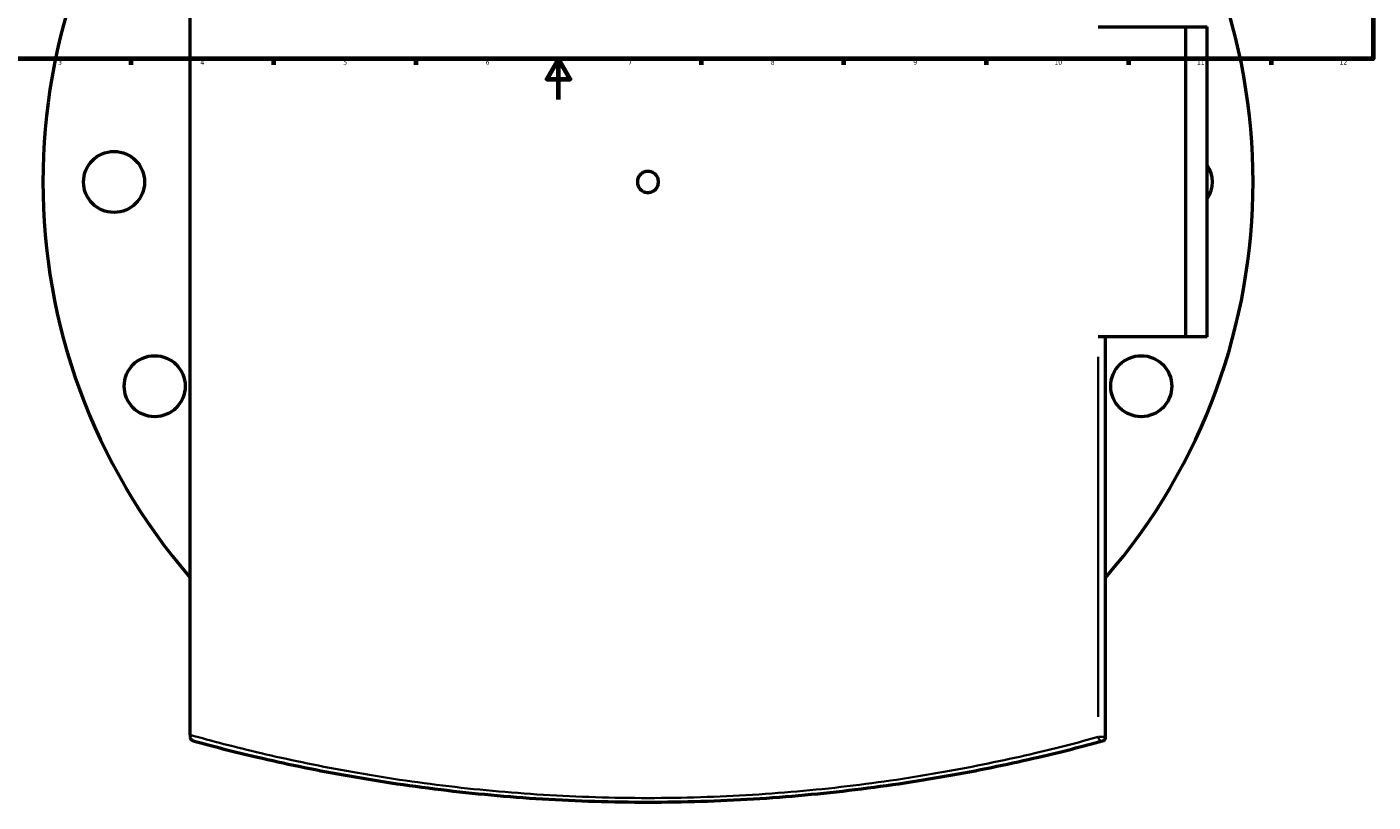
# Model space of a CAD drawing. Header units: millimetres. Extents: x -674 to 1221, y -345 to 1001.
# Tile 4 of 11: x 159 to 821, y -345 to 36. Entities that reach past the tile are written whole.
import ezdxf

# ---------------------------------------------------------------- set-up
doc = ezdxf.new("R2010")
doc.units = ezdxf.units.MM
for name, color, linetype, lineweight in [('Border (ANSI)', 7, 'Continuous', 70), ('Visible (ANSI)', 7, 'Continuous', 50), ('Visible Narrow (ANSI)', 7, 'Continuous', 35)]:
    doc.layers.add(name, color=color, linetype=linetype, lineweight=lineweight)
doc.styles.add('Note Text (ANSI)', font='tahoma.ttf')

# ---------------------------------------------------------------- blocks, each defined once
blk = doc.blocks.new('Borders Default Border')
at = {"layer": 'Border (ANSI)'}
for p, q in [((210.25, 20), (210.25, 17.2)), ((280.33, 20), (280.33, 17.2)), ((350.42, 20), (350.42, 17.2)), ((490.58, 20), (490.58, 17.2)), ((560.67, 20), (560.67, 17.2)), ((630.75, 20), (630.75, 17.2)), ((700.83, 20), (700.83, 17.2)), ((770.92, 20), (770.92, 17.2))]:
    blk.add_line(p, q, dxfattribs=at)
at = {"layer": 'Border (ANSI)', "flags": 128}
for points in [[(20, 20), (20, 574), (821, 574), (821, 20), (20, 20)], [(420.5, 0), (420.5, 20), (414.73, 10), (426.27, 10), (420.5, 20)]]:
    blk.add_lwpolyline(points, dxfattribs=at)
at = {"layer": 'Border (ANSI)', "color": 5, "true_color": 0x0000ff, "char_height": 2.4, "attachment_point": 7, "style": 'Note Text (ANSI)'}
for s, insert in [('3', (174.46, 17.15)), ('4', (244.45, 17.2)), ('5', (314.67, 17.15)), ('6', (384.69, 17.15)), ('7', (454.8, 17.2)), ('8', (524.84, 17.15)), ('9', (594.92, 17.15)), ('10', (664.35, 17.15)), ('11', (734.43, 17.2)), ('12', (804.52, 17.2))]:
    blk.add_mtext(s, dxfattribs=dict(at, insert=insert))

msp = doc.modelspace()

# ---------------------------------------------------------------- linework, layer by layer
at = {"layer": 'Visible (ANSI)'}
for p, q in [((239.48, -312.46), (239.48, 231.5)), ((685.9, 35.77), (729.02, 35.77)), ((729.02, -116.73), (729.02, 35.77)), ((729.02, 35.77), (739.48, 35.77)), ((739.48, -116.73), (739.48, 35.77)), ((729.02, -116.73), (685.9, -116.73)), ((689.48, -313.46), (689.48, -116.73)), ((739.48, -116.73), (729.02, -116.73)), ((239.48, -312.46), (239.48, -313.46))]:
    msp.add_line(p, q, dxfattribs=at)
for centre in [(201.98, -40.48), (221.96, -140.93), (707, -140.93)]:
    msp.add_circle(centre, 15, dxfattribs=at)
for centre, radius, start, end in [((464.48, -40.48), 297.5, 139.13931, 220.86069), ((464.48, -40.48), 297.5, 319.13931, 40.86069), ((726.98, -40.48), 15, 326.44269, 33.55731), ((687.48, -313.46), 2, 285.33598, 0)]:
    msp.add_arc(centre, radius, start, end, dxfattribs=at)
for points, knots in [([(469.68, -40.48), (469.68, -41.13), (469.55, -41.83), (469.02, -43.11), (468.62, -43.7), (467.7, -44.62), (467.11, -45.02), (465.83, -45.55), (465.14, -45.68), (463.83, -45.68), (463.13, -45.55), (461.85, -45.02), (461.27, -44.62), (460.34, -43.7), (459.94, -43.11), (459.41, -41.83), (459.28, -41.13), (459.28, -39.83), (459.41, -39.13), (459.94, -37.85), (460.34, -37.27), (461.27, -36.34), (461.85, -35.94), (463.13, -35.41), (463.83, -35.28), (465.14, -35.28), (465.83, -35.41), (467.11, -35.94), (467.7, -36.34), (468.62, -37.27), (469.02, -37.85), (469.55, -39.13), (469.68, -39.83), (469.68, -40.48)], [0, 0, 0, 0, 0.195882, 0.195882, 0.391764, 0.391764, 0.587646, 0.587646, 0.783528, 0.783528, 0.97941, 0.97941, 1.175291, 1.175291, 1.371173, 1.371173, 1.567055, 1.567055, 1.762937, 1.762937, 1.958819, 1.958819, 2.154701, 2.154701, 2.350583, 2.350583, 2.546465, 2.546465, 2.742347, 2.742347, 2.938229, 2.938229, 3.134111, 3.134111, 3.134111, 3.134111]), ([(240.95, -315.39), (240.95, -315.38), (240.95, -315.38), (240.46, -315.25), (240.05, -314.93), (239.66, -314.31), (239.57, -314.09), (239.5, -313.75), (239.48, -313.61), (239.48, -313.46)], [-0.4268294, -0.4268294, -0.4268294, -0.4268294, -0.4257844, -0.4257844, -0.1757126, -0.1757126, -0.0582509, -0.0582509, 0, 0, 0, 0]), ([(240.95, -315.39), (250.51, -318.01), (261.08, -320.72), (285.56, -326.43), (299.73, -329.41), (329.93, -334.84), (345.96, -337.3), (378.77, -341.28), (395.52, -342.84), (429.68, -344.94), (447.08, -345.48), (464.48, -345.48), (481.89, -345.48), (499.29, -344.94), (533.44, -342.84), (550.19, -341.28), (583.01, -337.3), (599.04, -334.84), (629.23, -329.41), (643.41, -326.43), (667.89, -320.72), (678.46, -318.01), (688.01, -315.39)], [6.554638, 6.554638, 6.554638, 6.554638, 11.292598, 11.292598, 16.680632, 16.680632, 22.068671, 22.068671, 27.277041, 27.277041, 32.485416, 32.485416, 32.485416, 37.69379, 37.69379, 42.902159, 42.902159, 48.290202, 48.290202, 53.67824, 53.67824, 58.416064, 58.416064, 58.416064, 58.416064])]:
    msp.add_open_spline(points, degree=3, knots=knots, dxfattribs=at)
at = {"layer": 'Visible Narrow (ANSI)'}
for p, q in [((685.9, -126.57), (685.9, -303.62)), ((686.07, -313.46), (689.47, -313.46))]:
    msp.add_line(p, q, dxfattribs=at)
msp.add_ellipse((687.48, -313.46), major_axis=(0.53, -1.93), ratio=0.779869, start_param=4.590764, end_param=6.19411, dxfattribs=at)
msp.add_open_spline([(685.9, -313.46), (676.44, -316.07), (665.97, -318.78), (641.72, -324.48), (627.68, -327.45), (597.77, -332.87), (581.89, -335.32), (549.38, -339.29), (532.79, -340.84), (498.96, -342.94), (481.72, -343.48), (464.48, -343.48), (447.25, -343.48), (430.01, -342.94), (396.18, -340.84), (379.58, -339.29), (347.08, -335.32), (331.2, -332.87), (301.29, -327.45), (287.25, -324.48), (261.55, -318.44), (249.87, -315.38), (239.48, -312.46)], degree=3, knots=[-58.416064, -58.416064, -58.416064, -58.416064, -53.67824, -53.67824, -48.290202, -48.290202, -42.902159, -42.902159, -37.69379, -37.69379, -32.485416, -32.485416, -32.485416, -27.277041, -27.277041, -22.068671, -22.068671, -16.680632, -16.680632, -11.292598, -11.292598, -5.948855, -5.948855, -5.948855, -5.948855], dxfattribs=at)

# ---------------------------------------------------------------- block references
msp.add_blockref('Borders Default Border', (0, 0))

doc.saveas('drawing.dxf')
